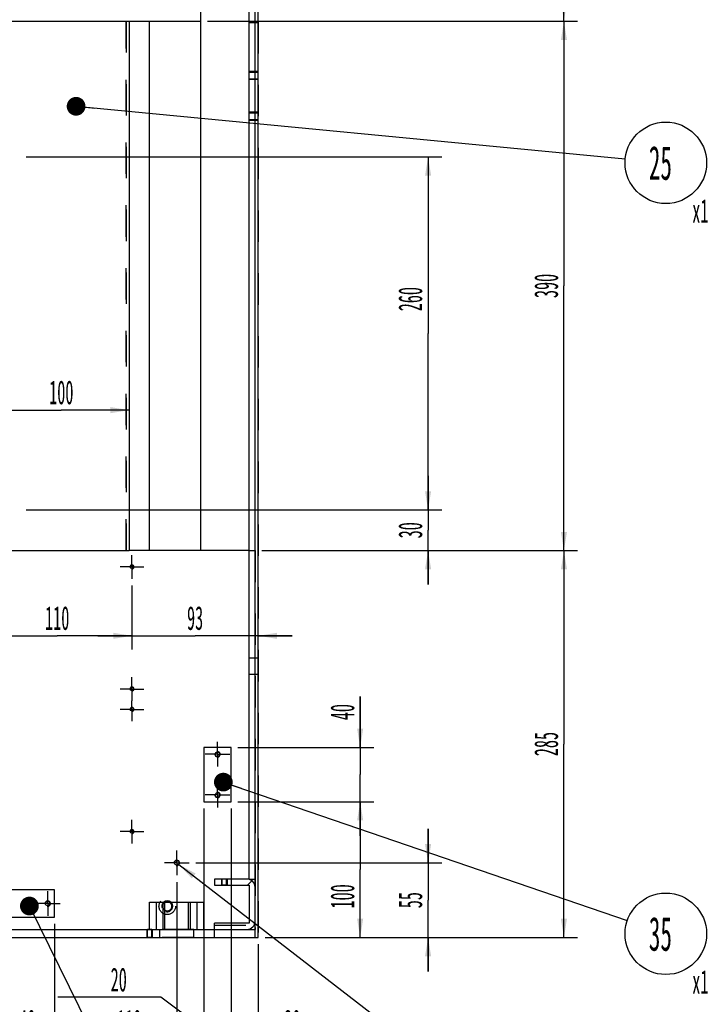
# Model space of a CAD drawing. Header units: millimetres. Extents: x 0 to 4195, y 0 to 2965.
# Tile 8 of 67: x 2702 to 3209, y 403 to 1128. Entities that reach past the tile are written whole.
import ezdxf

# ---------------------------------------------------------------- set-up
doc = ezdxf.new("R2010")
doc.units = ezdxf.units.MM
doc.header["$LTSCALE"] = 231.275
doc.linetypes.add('CENTER', pattern=[0.6, 0.375, -0.075, 0.075, -0.075])
doc.linetypes.add('HIDDEN', pattern=[0.2, 0.1, -0.1])
doc.layers.get('0').update_dxf_attribs({"linetype": 'CONTINUOUS'})
for name, color, linetype in [('ALL_AXIS', 7, 'CONTINUOUS'), ('ALL_CHAMFER', 7, 'CONTINUOUS'), ('ALL_ROUND', 7, 'CONTINUOUS'), ('DEFAULT_1', 7, 'CENTER'), ('DEFAULT_2', 8, 'HIDDEN')]:
    doc.layers.add(name, color=color, linetype=linetype)
doc.styles.get("Standard").update_dxf_attribs({"font": 'txt', "width": 0.5})
doc.dimstyles.new('DIMSTYLE_1', dxfattribs={"dimtxt": 17.5, "dimasz": 13.8, "dimexe": 2, "dimexo": 1, "dimgap": 0.875, "dimtad": 1, "dimdec": 3, "dimdsep": 46, "dimtxsty": 'Standard', "dimblk": '_FILLED', "dimblk1": '_FILLED', "dimblk2": '_FILLED', "dimcen": 0.09, "dimadec": 3, "dimazin": 2, "dimtp": 0.2, "dimtm": 0.2, "dimtfac": 1, "dimtdec": 3, "dimtofl": 0, "dimtmove": 0, "dimatfit": 3, "dimldrblk": '_FILLED', "dimfxl": 0, "dimtolj": 1, "dimarcsym": 0})
doc.dimstyles.new('DIMSTYLE_11', dxfattribs={"dimtxt": 17.5, "dimasz": 13.8, "dimexe": 2, "dimexo": 1, "dimgap": 75.75, "dimtad": 1, "dimdec": 3, "dimdsep": 46, "dimtxsty": 'Standard', "dimblk": '_FILLED', "dimblk1": '_FILLED', "dimblk2": '_FILLED', "dimcen": 0.09, "dimadec": 3, "dimazin": 2, "dimtp": 0.2, "dimtm": 0.2, "dimtfac": 1, "dimtdec": 3, "dimtofl": 0, "dimtmove": 1, "dimatfit": 3, "dimldrblk": '_FILLED', "dimfxl": 0, "dimtolj": 1, "dimarcsym": 0})
doc.dimstyles.new('DIMSTYLE_12', dxfattribs={"dimtxt": 17.5, "dimasz": 13.8, "dimexe": 2, "dimexo": 1, "dimtad": 1, "dimdec": 3, "dimdsep": 46, "dimtxsty": 'Standard', "dimblk": '_FILLED', "dimblk1": '_FILLED', "dimblk2": '_FILLED', "dimcen": 0.09, "dimadec": 3, "dimazin": 2, "dimtp": 0.1, "dimtm": 0.1, "dimtfac": 1, "dimtdec": 3, "dimtofl": 0, "dimtmove": 0, "dimatfit": 1, "dimldrblk": '_FILLED', "dimfxl": 0, "dimtolj": 1, "dimarcsym": 0})
doc.dimstyles.new('DIMSTYLE_2', dxfattribs={"dimtxt": 17.5, "dimasz": 13.8, "dimexe": 2, "dimexo": 1, "dimgap": 0.875, "dimtad": 1, "dimdec": 3, "dimdsep": 46, "dimtxsty": 'Standard', "dimblk": '_FILLED', "dimblk1": '_FILLED', "dimblk2": '_FILLED', "dimcen": 0.09, "dimadec": 3, "dimazin": 2, "dimtp": 0.3, "dimtm": 0.3, "dimtfac": 1, "dimtdec": 3, "dimtofl": 0, "dimtmove": 0, "dimatfit": 3, "dimldrblk": '_FILLED', "dimfxl": 0, "dimtolj": 1, "dimarcsym": 0})
doc.dimstyles.new('DIMSTYLE_4', dxfattribs={"dimtxt": 17.5, "dimasz": 13.8, "dimexe": 2, "dimexo": 1, "dimgap": 0.875, "dimtad": 1, "dimdec": 3, "dimdsep": 46, "dimtxsty": 'Standard', "dimblk": '_FILLED', "dimblk1": '_FILLED', "dimblk2": '_FILLED', "dimcen": 0.09, "dimadec": 3, "dimazin": 2, "dimtp": 0.5, "dimtm": 0.5, "dimtfac": 1, "dimtdec": 3, "dimtofl": 0, "dimtmove": 0, "dimatfit": 3, "dimldrblk": '_FILLED', "dimfxl": 0, "dimtolj": 1, "dimarcsym": 0})
doc.dimstyles.get("Standard").update_dxf_attribs({"dimtxt": 17.5, "dimasz": 13.8, "dimexe": 2, "dimexo": 1, "dimtad": 1, "dimdec": 3, "dimdsep": 46, "dimtxsty": 'Standard', "dimblk": '_FILLED', "dimblk1": '_FILLED', "dimblk2": '_FILLED', "dimcen": 0.09, "dimadec": 3, "dimazin": 2, "dimtol": 1, "dimtp": 0.001, "dimtm": 0.001, "dimtfac": 1, "dimtdec": 3, "dimtofl": 0, "dimtmove": 0, "dimatfit": 3, "dimldrblk": '_FILLED', "dimfxl": 0, "dimtolj": 1, "dimarcsym": 0})
pattern_1 = [(45, (0, 0), (-59.4677, 59.4677), [])]

# ---------------------------------------------------------------- blocks, each defined once
blk = doc.blocks.new('_FILLED')
at = {"color": 0, "linetype": 'ByBlock'}
blk.add_solid([(0, 0), (-1, 0.163), (-1, -0.163)], dxfattribs=at)
blk = doc.blocks.new('*D89')
at = {"color": 2, "linetype": 'Continuous'}
for p, q in [((2594.71, 476.64), (2594.71, 317.24)), ((2877.41, 447.24), (2877.41, 317.24)), ((2594.71, 327.24), (2736.06, 327.24)), ((2877.41, 327.24), (2736.06, 327.24))]:
    blk.add_line(p, q, dxfattribs=at)
at = {"color": 2, "linetype": 'Continuous', "xscale": 13.8, "yscale": 13.8, "zscale": 13.8, "rotation": 180}
blk.add_blockref('_FILLED', (2594.71, 327.24), dxfattribs=at)
at = {"color": 2, "linetype": 'Continuous', "xscale": 13.8, "yscale": 13.8, "zscale": 13.8}
blk.add_blockref('_FILLED', (2877.41, 327.24), dxfattribs=at)
at = {"color": 2, "linetype": 'Continuous', "insert": (2721.32, 349.11), "char_height": 17.5, "width": 43.75, "attachment_point": 2, "line_spacing_factor": 0.9}
blk.add_mtext('282.7', dxfattribs=at)
blk = doc.blocks.new('_DOT')
at = {"color": 0, "linetype": 'ByBlock'}
blk.add_line((-0.163, 0), (-1, 0), dxfattribs=at)
at = {"color": 0, "linetype": 'ByBlock', "const_width": 0.163}
blk.add_lwpolyline([(-0.082, 0, 1), (0.082, 0, 1)], format="xyb", close=True, dxfattribs=at)
blk = doc.blocks.new('*D92')
at = {"color": 2, "linetype": 'Continuous'}
for p, q in [((2857.41, 547.24), (2857.41, 367.24)), ((2877.41, 447.24), (2877.41, 367.24)), ((2857.41, 377.24), (2832.41, 377.24)), ((2832.41, 377.24), (2867.41, 377.24)), ((2914.01, 377.24), (2867.41, 377.24)), ((2877.41, 377.24), (2914.01, 377.24))]:
    blk.add_line(p, q, dxfattribs=at)
at = {"color": 2, "linetype": 'Continuous', "xscale": 13.8, "yscale": 13.8, "zscale": 13.8}
blk.add_blockref('_DOT', (2857.41, 377.24), dxfattribs=at)
at = {"color": 2, "linetype": 'Continuous', "xscale": 13.8, "yscale": 13.8, "zscale": 13.8, "rotation": 180}
blk.add_blockref('_FILLED', (2877.41, 377.24), dxfattribs=at)
at = {"color": 2, "linetype": 'Continuous', "insert": (2896.51, 399.11), "char_height": 17.5, "width": 17.5, "attachment_point": 1, "line_spacing_factor": 0.9}
blk.add_mtext('20', dxfattribs=at)
blk = doc.blocks.new('*D93')
at = {"color": 2, "linetype": 'Continuous'}
for p, q in [((2837.41, 547.24), (2837.41, 367.24)), ((2857.41, 547.24), (2857.41, 367.24)), ((2805.64, 408.15), (2729.89, 408.15)), ((2847.41, 377.24), (2805.64, 408.15)), ((2837.41, 377.24), (2812.41, 377.24)), ((2812.41, 377.24), (2847.41, 377.24)), ((2882.41, 377.24), (2847.41, 377.24)), ((2857.41, 377.24), (2882.41, 377.24))]:
    blk.add_line(p, q, dxfattribs=at)
at = {"color": 2, "linetype": 'Continuous', "xscale": 13.8, "yscale": 13.8, "zscale": 13.8}
blk.add_blockref('_FILLED', (2837.41, 377.24), dxfattribs=at)
at = {"color": 2, "linetype": 'Continuous', "xscale": 13.8, "yscale": 13.8, "zscale": 13.8, "rotation": 180}
blk.add_blockref('_DOT', (2857.41, 377.24), dxfattribs=at)
at = {"color": 2, "linetype": 'Continuous', "insert": (2780.64, 430.02), "char_height": 17.5, "width": 17.5, "attachment_point": 3, "line_spacing_factor": 0.9}
blk.add_mtext('20', dxfattribs=at)
blk = doc.blocks.new('*D94')
at = {"color": 2, "linetype": 'Continuous'}
for p, q in [((2837.41, 547.24), (2837.41, 367.24)), ((2727.41, 462.24), (2727.41, 367.24)), ((2727.41, 377.24), (2782.41, 377.24)), ((2837.41, 377.24), (2782.41, 377.24))]:
    blk.add_line(p, q, dxfattribs=at)
at = {"color": 2, "linetype": 'Continuous', "xscale": 13.8, "yscale": 13.8, "zscale": 13.8, "rotation": 180}
blk.add_blockref('_FILLED', (2727.41, 377.24), dxfattribs=at)
at = {"color": 2, "linetype": 'Continuous', "xscale": 13.8, "yscale": 13.8, "zscale": 13.8}
blk.add_blockref('_FILLED', (2837.41, 377.24), dxfattribs=at)
at = {"color": 2, "linetype": 'Continuous', "insert": (2782.41, 399.11), "char_height": 17.5, "width": 26.25, "attachment_point": 2, "line_spacing_factor": 0.9}
blk.add_mtext('110', dxfattribs=at)
blk = doc.blocks.new('*D95')
at = {"color": 2, "linetype": 'Continuous'}
for p, q in [((2687.41, 462.24), (2687.41, 367.24)), ((2727.41, 462.24), (2727.41, 367.24)), ((2687.41, 377.24), (2662.41, 377.24)), ((2662.41, 377.24), (2707.41, 377.24)), ((2752.41, 377.24), (2707.41, 377.24)), ((2727.41, 377.24), (2752.41, 377.24))]:
    blk.add_line(p, q, dxfattribs=at)
at = {"color": 2, "linetype": 'Continuous', "xscale": 13.8, "yscale": 13.8, "zscale": 13.8}
blk.add_blockref('_FILLED', (2687.41, 377.24), dxfattribs=at)
at = {"color": 2, "linetype": 'Continuous', "xscale": 13.8, "yscale": 13.8, "zscale": 13.8, "rotation": 180}
blk.add_blockref('_FILLED', (2727.41, 377.24), dxfattribs=at)
at = {"color": 2, "linetype": 'Continuous', "insert": (2707.41, 399.11), "char_height": 17.5, "width": 17.5, "attachment_point": 2, "line_spacing_factor": 0.9}
blk.add_mtext('40', dxfattribs=at)
blk = doc.blocks.new('*D98')
at = {"color": 2, "linetype": 'Continuous'}
for p, q in [((2682.41, 493.09), (2682.41, 267.24)), ((2817.41, 493.09), (2817.41, 267.24)), ((2682.41, 277.24), (2749.91, 277.24)), ((2817.41, 277.24), (2749.91, 277.24))]:
    blk.add_line(p, q, dxfattribs=at)
at = {"color": 2, "linetype": 'Continuous', "xscale": 13.8, "yscale": 13.8, "zscale": 13.8, "rotation": 180}
blk.add_blockref('_FILLED', (2682.41, 277.24), dxfattribs=at)
at = {"color": 2, "linetype": 'Continuous', "xscale": 13.8, "yscale": 13.8, "zscale": 13.8}
blk.add_blockref('_FILLED', (2817.41, 277.24), dxfattribs=at)
at = {"color": 2, "linetype": 'Continuous', "insert": (2749.91, 299.11), "char_height": 17.5, "width": 26.25, "attachment_point": 2, "line_spacing_factor": 0.9}
blk.add_mtext('135', dxfattribs=at)
blk = doc.blocks.new('*D99')
at = {"color": 2, "linetype": 'Continuous'}
for p, q in [((2817.41, 493.09), (2817.41, 267.24)), ((2877.41, 447.24), (2877.41, 267.24)), ((2817.41, 277.24), (2847.41, 277.24)), ((2877.41, 277.24), (2847.41, 277.24))]:
    blk.add_line(p, q, dxfattribs=at)
at = {"color": 2, "linetype": 'Continuous', "xscale": 13.8, "yscale": 13.8, "zscale": 13.8, "rotation": 180}
blk.add_blockref('_FILLED', (2817.41, 277.24), dxfattribs=at)
at = {"color": 2, "linetype": 'Continuous', "xscale": 13.8, "yscale": 13.8, "zscale": 13.8}
blk.add_blockref('_FILLED', (2877.41, 277.24), dxfattribs=at)
at = {"color": 2, "linetype": 'Continuous', "insert": (2847.41, 299.11), "char_height": 17.5, "width": 17.5, "attachment_point": 2, "line_spacing_factor": 0.9}
blk.add_mtext('60', dxfattribs=at)
blk = doc.blocks.new('*D120')
at = {"color": 2, "linetype": 'Continuous'}
for p, q in [((2880.11, 737.24), (3112.41, 737.24)), ((3102.41, 737.24), (3102.41, 594.74)), ((3102.41, 452.24), (3102.41, 594.74)), ((2882.41, 452.24), (3112.41, 452.24))]:
    blk.add_line(p, q, dxfattribs=at)
at = {"color": 2, "linetype": 'Continuous', "xscale": 13.8, "yscale": 13.8, "zscale": 13.8}
for p, rotation in [((3102.41, 737.24), 90), ((3102.41, 452.24), 270)]:
    blk.add_blockref('_FILLED', p, dxfattribs=dict(at, rotation=rotation))
at = {"color": 2, "linetype": 'Continuous', "insert": (3080.54, 594.74), "char_height": 17.5, "width": 26.25, "attachment_point": 2, "rotation": 90, "line_spacing_factor": 0.9}
blk.add_mtext('285', dxfattribs=at)
blk = doc.blocks.new('*D121')
at = {"color": 2, "linetype": 'Continuous'}
for p, q in [((3002.41, 767.24), (3002.41, 792.24)), ((3002.41, 792.24), (3002.41, 752.24)), ((2706.56, 767.24), (3012.41, 767.24)), ((3002.41, 712.24), (3002.41, 752.24)), ((2880.11, 737.24), (3012.41, 737.24)), ((3002.41, 737.24), (3002.41, 712.24))]:
    blk.add_line(p, q, dxfattribs=at)
at = {"color": 2, "linetype": 'Continuous', "xscale": 13.8, "yscale": 13.8, "zscale": 13.8}
for p, rotation in [((3002.41, 767.24), 270), ((3002.41, 737.24), 90)]:
    blk.add_blockref('_FILLED', p, dxfattribs=dict(at, rotation=rotation))
at = {"color": 2, "linetype": 'Continuous', "insert": (2980.54, 752.24), "char_height": 17.5, "width": 17.5, "attachment_point": 2, "rotation": 90, "line_spacing_factor": 0.9}
blk.add_mtext('30', dxfattribs=at)
blk = doc.blocks.new('*D122')
at = {"color": 2, "linetype": 'Continuous'}
for p, q in [((3002.41, 507.24), (3002.41, 532.24)), ((3002.41, 532.24), (3002.41, 479.74)), ((2831.56, 507.24), (3012.41, 507.24)), ((3002.41, 427.24), (3002.41, 479.74)), ((2882.41, 452.24), (3012.41, 452.24)), ((3002.41, 452.24), (3002.41, 427.24))]:
    blk.add_line(p, q, dxfattribs=at)
at = {"color": 2, "linetype": 'Continuous', "xscale": 13.8, "yscale": 13.8, "zscale": 13.8}
for p, rotation in [((3002.41, 507.24), 270), ((3002.41, 452.24), 90)]:
    blk.add_blockref('_FILLED', p, dxfattribs=dict(at, rotation=rotation))
at = {"color": 2, "linetype": 'Continuous', "insert": (2980.54, 479.74), "char_height": 17.5, "width": 17.5, "attachment_point": 2, "rotation": 90, "line_spacing_factor": 0.9}
blk.add_mtext('55', dxfattribs=at)
blk = doc.blocks.new('*D138')
at = {"color": 2, "linetype": 'Continuous'}
for p in [(2682.41, 840.74), (2782.41, 840.74)]:
    blk.add_line(p, (2732.41, 840.74), dxfattribs=at)
at = {"color": 2, "linetype": 'Continuous', "xscale": 13.8, "yscale": 13.8, "zscale": 13.8, "rotation": 180}
blk.add_blockref('_FILLED', (2682.41, 840.74), dxfattribs=at)
at = {"color": 2, "linetype": 'Continuous', "xscale": 13.8, "yscale": 13.8, "zscale": 13.8}
blk.add_blockref('_FILLED', (2782.41, 840.74), dxfattribs=at)
at = {"color": 2, "linetype": 'Continuous', "insert": (2732.41, 862.62), "char_height": 17.5, "width": 26.25, "attachment_point": 2, "line_spacing_factor": 0.9}
blk.add_mtext('100', dxfattribs=at)
blk = doc.blocks.new('*D139')
at = {"color": 2, "linetype": 'Continuous'}
for p, q in [((2862.41, 552.24), (2962.41, 552.24)), ((2952.41, 552.24), (2952.41, 502.24)), ((2952.41, 452.24), (2952.41, 502.24)), ((2882.41, 452.24), (2962.41, 452.24))]:
    blk.add_line(p, q, dxfattribs=at)
at = {"color": 2, "linetype": 'Continuous', "xscale": 13.8, "yscale": 13.8, "zscale": 13.8}
for p, rotation in [((2952.41, 552.24), 90), ((2952.41, 452.24), 270)]:
    blk.add_blockref('_FILLED', p, dxfattribs=dict(at, rotation=rotation))
at = {"color": 2, "linetype": 'Continuous', "insert": (2930.54, 482.52), "char_height": 17.5, "width": 26.25, "attachment_point": 2, "rotation": 90, "line_spacing_factor": 0.9}
blk.add_mtext('100', dxfattribs=at)
blk = doc.blocks.new('*D140')
at = {"color": 2, "linetype": 'Continuous'}
for p, q in [((2952.41, 592.24), (2952.41, 629.82)), ((2952.41, 629.82), (2952.41, 572.24)), ((2862.41, 592.24), (2962.41, 592.24)), ((2952.41, 527.24), (2952.41, 572.24)), ((2862.41, 552.24), (2962.41, 552.24)), ((2952.41, 552.24), (2952.41, 527.24))]:
    blk.add_line(p, q, dxfattribs=at)
at = {"color": 2, "linetype": 'Continuous', "xscale": 13.8, "yscale": 13.8, "zscale": 13.8}
for p, rotation in [((2952.41, 592.24), 270), ((2952.41, 552.24), 90)]:
    blk.add_blockref('_FILLED', p, dxfattribs=dict(at, rotation=rotation))
at = {"color": 2, "linetype": 'Continuous', "insert": (2930.54, 612.32), "char_height": 17.5, "width": 17.5, "attachment_point": 1, "rotation": 90, "line_spacing_factor": 0.9}
blk.add_mtext('40', dxfattribs=at)
blk = doc.blocks.new('*D142')
at = {"color": 2, "linetype": 'Continuous'}
for p, q in [((2840.11, 1207.24), (3112.41, 1207.24)), ((3102.41, 1207.24), (3102.41, 1167.24)), ((3102.41, 1127.24), (3102.41, 1167.24)), ((2840.11, 1127.24), (3112.41, 1127.24))]:
    blk.add_line(p, q, dxfattribs=at)
at = {"color": 2, "linetype": 'Continuous', "xscale": 13.8, "yscale": 13.8, "zscale": 13.8}
for p, rotation in [((3102.41, 1207.24), 90), ((3102.41, 1127.24), 270)]:
    blk.add_blockref('_FILLED', p, dxfattribs=dict(at, rotation=rotation))
at = {"color": 2, "linetype": 'Continuous', "insert": (3080.54, 1167.24), "char_height": 17.5, "width": 17.5, "attachment_point": 2, "rotation": 90, "line_spacing_factor": 0.9}
blk.add_mtext('80', dxfattribs=at)
blk = doc.blocks.new('*D143')
at = {"color": 2, "linetype": 'Continuous'}
for p, q in [((2840.11, 1127.24), (3112.41, 1127.24)), ((3102.41, 1127.24), (3102.41, 932.24)), ((3102.41, 737.24), (3102.41, 932.24)), ((2880.11, 737.24), (3112.41, 737.24))]:
    blk.add_line(p, q, dxfattribs=at)
at = {"color": 2, "linetype": 'Continuous', "xscale": 13.8, "yscale": 13.8, "zscale": 13.8}
for p, rotation in [((3102.41, 1127.24), 90), ((3102.41, 737.24), 270)]:
    blk.add_blockref('_FILLED', p, dxfattribs=dict(at, rotation=rotation))
at = {"color": 2, "linetype": 'Continuous', "insert": (3080.54, 932.24), "char_height": 17.5, "width": 26.25, "attachment_point": 2, "rotation": 90, "line_spacing_factor": 0.9}
blk.add_mtext('390', dxfattribs=at)
blk = doc.blocks.new('*D144')
at = {"color": 2, "linetype": 'Continuous'}
for p, q in [((2706.56, 1027.24), (3012.41, 1027.24)), ((3002.41, 1027.24), (3002.41, 897.24)), ((3002.41, 767.24), (3002.41, 897.24)), ((2706.56, 767.24), (3012.41, 767.24))]:
    blk.add_line(p, q, dxfattribs=at)
at = {"color": 2, "linetype": 'Continuous', "xscale": 13.8, "yscale": 13.8, "zscale": 13.8}
for p, rotation in [((3002.41, 1027.24), 90), ((3002.41, 767.24), 270)]:
    blk.add_blockref('_FILLED', p, dxfattribs=dict(at, rotation=rotation))
at = {"color": 2, "linetype": 'Continuous', "insert": (2980.54, 922.52), "char_height": 17.5, "width": 26.25, "attachment_point": 2, "rotation": 90, "line_spacing_factor": 0.9}
blk.add_mtext('260', dxfattribs=at)
blk = doc.blocks.new('*D150')
at = {"color": 2, "linetype": 'Continuous'}
for p, q in [((2674.41, 711.49), (2674.41, 664.48)), ((2784.41, 711.49), (2784.41, 664.48)), ((2674.41, 674.48), (2729.41, 674.48)), ((2784.41, 674.48), (2729.41, 674.48))]:
    blk.add_line(p, q, dxfattribs=at)
at = {"color": 2, "linetype": 'Continuous', "xscale": 13.8, "yscale": 13.8, "zscale": 13.8, "rotation": 180}
blk.add_blockref('_FILLED', (2674.41, 674.48), dxfattribs=at)
at = {"color": 2, "linetype": 'Continuous', "xscale": 13.8, "yscale": 13.8, "zscale": 13.8}
blk.add_blockref('_FILLED', (2784.41, 674.48), dxfattribs=at)
at = {"color": 2, "linetype": 'Continuous', "insert": (2729.41, 696.36), "char_height": 17.5, "width": 26.25, "attachment_point": 2, "line_spacing_factor": 0.9}
blk.add_mtext('110', dxfattribs=at)
blk = doc.blocks.new('*D151')
at = {"color": 2, "linetype": 'Continuous'}
for p, q in [((2784.41, 711.49), (2784.41, 664.48)), ((2784.41, 674.48), (2759.41, 674.48)), ((2759.41, 674.48), (2830.91, 674.48)), ((2902.41, 674.48), (2830.91, 674.48)), ((2877.41, 674.48), (2902.41, 674.48))]:
    blk.add_line(p, q, dxfattribs=at)
at = {"color": 2, "linetype": 'Continuous', "xscale": 13.8, "yscale": 13.8, "zscale": 13.8}
blk.add_blockref('_FILLED', (2784.41, 674.48), dxfattribs=at)
at = {"color": 2, "linetype": 'Continuous', "xscale": 13.8, "yscale": 13.8, "zscale": 13.8, "rotation": 180}
blk.add_blockref('_FILLED', (2877.41, 674.48), dxfattribs=at)
at = {"color": 2, "linetype": 'Continuous', "insert": (2830.91, 696.36), "char_height": 17.5, "width": 17.5, "attachment_point": 2, "line_spacing_factor": 0.9}
blk.add_mtext('93', dxfattribs=at)
blk = doc.blocks.new('*D152')
at = {"color": 2, "linetype": 'Continuous'}
for p, q in [((2818.99, 506.01), (2995.78, 369.43)), ((2995.78, 369.43), (2999.78, 369.43)), ((2999.78, 369.43), (3180.32, 369.43))]:
    blk.add_line(p, q, dxfattribs=at)
at = {"color": 2, "linetype": 'Continuous', "xscale": 13.8, "yscale": 13.8, "zscale": 13.8, "rotation": 142.3100815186}
blk.add_blockref('_FILLED', (2818.99, 506.01), dxfattribs=at)
at = {"color": 2, "linetype": 'Continuous', "insert": (3020.78, 391.31), "char_height": 17.5, "width": 138.5417, "attachment_point": 1, "line_spacing_factor": 0.9}
blk.add_mtext('10-M4 부번 1 에 가공', dxfattribs=at)
blk = doc.blocks.new('*D157')
at = {"color": 2, "linetype": 'Continuous'}
for p, q in [((2812.41, 1202.24), (2812.41, 1137.51)), ((2812.41, 1147.51), (2844.91, 1147.51)), ((2877.41, 1147.51), (2844.91, 1147.51))]:
    blk.add_line(p, q, dxfattribs=at)
at = {"color": 2, "linetype": 'Continuous', "xscale": 13.8, "yscale": 13.8, "zscale": 13.8, "rotation": 180}
blk.add_blockref('_FILLED', (2812.41, 1147.51), dxfattribs=at)
at = {"color": 2, "linetype": 'Continuous', "xscale": 13.8, "yscale": 13.8, "zscale": 13.8}
blk.add_blockref('_FILLED', (2877.41, 1147.51), dxfattribs=at)
at = {"color": 2, "linetype": 'Continuous', "insert": (2849.1, 1169.39), "char_height": 17.5, "width": 17.5, "attachment_point": 2, "line_spacing_factor": 0.9}
blk.add_mtext('65', dxfattribs=at)
blk = doc.blocks.new('BOM BALLOON 20_BL18', base_point=(3180.9, 1015.88))
at = {"color": 2, "linetype": 'Continuous'}
blk.add_circle((3177.41, 1022.93), 30, dxfattribs=at)
at = {"color": 2, "linetype": 'Continuous', "width": 0.5}
for s, height, p in [('25', 25, (3164.91, 1010.43)), ('x1', 17.5, (3196.88, 978.84))]:
    blk.add_text(s, height=height, dxfattribs=at).set_placement(p)
blk = doc.blocks.new('BOM BALLOON 36_BL23', base_point=(3180.9, 447.91))
at = {"color": 2, "linetype": 'Continuous'}
blk.add_circle((3177.41, 454.95), 30, dxfattribs=at)
at = {"color": 2, "linetype": 'Continuous', "width": 0.5}
for s, height, p in [('35', 25, (3164.91, 442.45)), ('x1', 17.5, (3196.88, 410.87))]:
    blk.add_text(s, height=height, dxfattribs=at).set_placement(p)

msp = doc.modelspace()

# ---------------------------------------------------------------- hatches: boundary and pattern name
at = {"linetype": 'Continuous'}
h = msp.add_hatch(dxfattribs=at)
h.set_pattern_fill('DEFAULT__2', color=2, scale=84.1, angle=45, style=0, pattern_type=0)
h.set_pattern_definition(pattern_1)
edge = h.paths.add_edge_path()
edge.add_line((2845.1123, 458.2359), (2869.1123, 458.2359))
edge.add_line((2845.1123, 462.7359), (2845.1123, 458.2359))
edge.add_line((2870.6123, 462.7359), (2845.1123, 462.7359))
edge.add_line((2870.6123, 490.7359), (2870.6123, 462.7359))
edge.add_line((2845.1123, 490.7359), (2870.6123, 490.7359))
edge.add_line((2845.1123, 495.2359), (2845.1123, 490.7359))
edge.add_line((2869.1123, 495.2359), (2845.1123, 495.2359))
edge.add_arc((2869.1123, 489.2359), 6, 0, 90)
edge.add_line((2875.1123, 464.2359), (2875.1123, 489.2359))
edge.add_arc((2869.1123, 464.2359), 6, 270, 360)
h = msp.add_hatch(dxfattribs=at)
h.set_pattern_fill('DEFAULT__1', color=2, scale=84.1, angle=45, style=0, pattern_type=0)
h.set_pattern_definition(pattern_1)
edge = h.paths.add_edge_path()
edge.add_line((2845.1123, 452.2359), (2875.1123, 452.2359))
edge.add_line((2845.1123, 452.2359), (2845.1123, 458.2359))
edge.add_line((2845.1123, 458.2359), (2875.1123, 458.2359))
edge.add_line((2875.1123, 452.2359), (2875.1123, 458.2359))

# ---------------------------------------------------------------- linework, layer by layer
at = {"color": 7, "linetype": 'Continuous'}
for p, q in [((2875.1123, 452.2359), (2875.1123, 2511.9359)), ((2877.4123, 452.2359), (2877.4123, 2514.2359)), ((2870.6123, 495.2359), (2870.6123, 2507.4359)), ((2797.4123, 737.2359), (2797.4123, 1127.2359)), ((2835.1123, 737.2359), (2835.1123, 1127.2359)), ((2870.6123, 737.2359), (2782.4123, 737.2359)), ((2857.4123, 592.2359), (2837.4123, 592.2359)), ((2837.4123, 592.2359), (2837.4123, 552.2359)), ((2857.4123, 552.2359), (2857.4123, 592.2359)), ((2837.4123, 552.2359), (2857.4123, 552.2359)), ((2869.1123, 495.2359), (2845.1123, 495.2359)), ((2845.1123, 495.2359), (2845.1123, 490.7359)), ((2870.6123, 495.2359), (2875.1123, 495.2359)), ((2727.4123, 487.2359), (2687.4123, 487.2359)), ((2727.4123, 467.2359), (2727.4123, 487.2359)), ((2845.1123, 490.7359), (2870.6123, 490.7359)), ((2870.6123, 490.7359), (2870.6123, 462.7359)), ((2797.4123, 478.2359), (2837.4123, 478.2359)), ((2797.4123, 458.2359), (2797.4123, 478.2359)), ((2802.4123, 458.2359), (2802.4123, 478.2359)), ((2832.4123, 458.2359), (2832.4123, 478.2359)), ((2837.4123, 458.2359), (2837.4123, 478.2359)), ((2687.4123, 467.2359), (2727.4123, 467.2359)), ((2569.7123, 458.2359), (2875.1123, 458.2359)), ((2870.6123, 462.7359), (2845.1123, 462.7359)), ((2845.1123, 452.2359), (2845.1123, 462.7359)), ((2567.4123, 452.2359), (2877.4123, 452.2359))]:
    msp.add_line(p, q, dxfattribs=at)
for centre in [(2784.4123, 725.2359), (2784.4123, 635.2359), (2784.4123, 620.2359), (2784.4123, 530.2359)]:
    msp.add_circle(centre, 1.25, dxfattribs=at)
at = {"color": 2, "linetype": 'Continuous'}
for centre, radius, start, end in [((2784.4123, 725.2359), 1.5, 255, 195), ((2784.4123, 635.2359), 1.5, 255, 195), ((2784.4123, 620.2359), 1.5, 255, 195), ((2847.4123, 587.2359), 2, 165, 105), ((2847.4123, 557.2359), 2, 165, 105), ((2784.4123, 530.2359), 1.5, 255, 195), ((2817.4123, 507.2359), 2, 255, 195), ((2722.4123, 477.2359), 2, 255, 195), ((2810.4123, 475.2359), 4, 48.6009892, 131.3995332)]:
    msp.add_arc(centre, radius, start, end, dxfattribs=at)
at = {"color": 7, "linetype": 'Continuous'}
for centre, start, end in [((2869.1123, 489.2359), 0, 90), ((2869.1123, 464.2359), 270, 360)]:
    msp.add_arc(centre, 6, start, end, dxfattribs=at)
at = {"layer": 'ALL_AXIS', "color": 8, "linetype": 'HIDDEN'}
for p, q in [((2870.6123, 1089.7359), (2877.4123, 1089.7359)), ((2870.6123, 1084.7359), (2870.6123, 1089.7359)), ((2875.1123, 1084.7359), (2875.1123, 1089.7359)), ((2877.4123, 1084.7359), (2877.4123, 1089.7359)), ((2870.6123, 1084.7359), (2877.4123, 1084.7359)), ((2870.6123, 1059.7359), (2877.4123, 1059.7359)), ((2870.6123, 1054.7359), (2870.6123, 1059.7359)), ((2875.1123, 1054.7359), (2875.1123, 1059.7359)), ((2877.4123, 1054.7359), (2877.4123, 1059.7359)), ((2870.6123, 1054.7359), (2877.4123, 1054.7359)), ((2854.0607, 495.2359), (2850.7638, 495.2359)), ((2854.0607, 490.7359), (2850.7638, 490.7359)), ((2799.0623, 458.2359), (2795.7623, 458.2359)), ((2829.9103, 458.2359), (2804.9142, 458.2359)), ((2799.0623, 452.2359), (2795.7623, 452.2359)), ((2829.9103, 452.2359), (2804.9142, 452.2359))]:
    msp.add_line(p, q, dxfattribs=at)
at = {"layer": 'ALL_AXIS', "color": 7, "linetype": 'CENTER'}
for p, q in [((2847.4123, 587.2359), (2847.4123, 596.3859)), ((2847.4123, 587.2359), (2838.2623, 587.2359)), ((2847.4123, 587.2359), (2856.5623, 587.2359)), ((2847.4123, 587.2359), (2847.4123, 578.0859)), ((2847.4123, 557.2359), (2847.4123, 566.3859)), ((2847.4123, 557.2359), (2838.2623, 557.2359)), ((2847.4123, 557.2359), (2856.5623, 557.2359)), ((2847.4123, 557.2359), (2847.4123, 548.0859)), ((2817.4123, 507.2359), (2817.4123, 516.3859)), ((2817.4123, 507.2359), (2808.2623, 507.2359)), ((2817.4123, 507.2359), (2826.5623, 507.2359)), ((2817.4123, 507.2359), (2817.4123, 498.0859)), ((2722.4123, 477.2359), (2722.4123, 486.3859)), ((2722.4123, 477.2359), (2713.2623, 477.2359)), ((2722.4123, 477.2359), (2731.5623, 477.2359)), ((2722.4123, 477.2359), (2722.4123, 468.0859))]:
    msp.add_line(p, q, dxfattribs=at)
at = {"layer": 'ALL_AXIS', "color": 7, "linetype": 'Continuous'}
for centre in [(2847.4123, 587.2359), (2847.4123, 557.2359), (2817.4123, 507.2359), (2722.4123, 477.2359)]:
    msp.add_circle(centre, 1.65, dxfattribs=at)
at = {"layer": 'ALL_AXIS', "color": 8, "linetype": 'HIDDEN'}
msp.add_circle((2810.4123, 475.2359), 6.1, dxfattribs=at)
msp.add_arc((2810.4123, 475.2359), 3.4, 116.7546535, 63.2453465, dxfattribs=at)
at = {"layer": 'ALL_AXIS', "color": 7, "linetype": 'Continuous'}
msp.add_arc((2810.4123, 475.2359), 3.4, 63.2453465, 116.7546535, dxfattribs=at)
at = {"layer": 'ALL_CHAMFER', "color": 8, "linetype": 'HIDDEN'}
msp.add_line((2845.1123, 461.2359), (2874.3082, 461.2359), dxfattribs=at)
at = {"layer": 'ALL_ROUND', "color": 8, "linetype": 'HIDDEN'}
for p, q in [((2877.4123, 2514.2359), (2877.4123, 452.2359)), ((2780.1123, 1127.2359), (2780.1123, 737.2359)), ((2875.1123, 737.2359), (2875.1123, 458.2359))]:
    msp.add_line(p, q, dxfattribs=at)
at = {"layer": 'ALL_ROUND', "color": 7, "linetype": 'Continuous'}
for p, q in [((2835.1123, 1127.2359), (2835.1123, 1207.2359)), ((2607.4123, 1127.2359), (2835.1123, 1127.2359)), ((2782.4123, 1127.2359), (2782.4123, 737.2359)), ((2682.4123, 737.2359), (2782.4123, 737.2359))]:
    msp.add_line(p, q, dxfattribs=at)
at = {"layer": 'DEFAULT_1', "color": 7, "linetype": 'CENTER'}
for p, q in [((2784.4123, 725.2359), (2784.4123, 733.9859)), ((2784.4123, 725.2359), (2775.6623, 725.2359)), ((2784.4123, 725.2359), (2793.1623, 725.2359)), ((2784.4123, 725.2359), (2784.4123, 716.4859)), ((2784.4123, 635.2359), (2784.4123, 643.9859)), ((2784.4123, 635.2359), (2775.6623, 635.2359)), ((2784.4123, 635.2359), (2793.1623, 635.2359)), ((2784.4123, 635.2359), (2784.4123, 626.4859)), ((2784.4123, 620.2359), (2784.4123, 626.4859)), ((2784.4123, 620.2359), (2775.6623, 620.2359)), ((2784.4123, 620.2359), (2793.1623, 620.2359)), ((2784.4123, 620.2359), (2784.4123, 611.4859)), ((2784.4123, 530.2359), (2784.4123, 538.9859)), ((2784.4123, 530.2359), (2775.6623, 530.2359)), ((2784.4123, 530.2359), (2793.1623, 530.2359)), ((2784.4123, 530.2359), (2784.4123, 521.4859))]:
    msp.add_line(p, q, dxfattribs=at)
at = {"layer": 'DEFAULT_2', "color": 8, "linetype": 'HIDDEN'}
for p, q in [((2835.1123, 1127.2359), (2835.1123, 1207.2359)), ((2780.1123, 737.2359), (2780.1123, 1127.2359)), ((2782.4123, 1127.2359), (2797.4123, 1127.2359)), ((2870.6123, 1126.2359), (2877.4123, 1126.2359)), ((2877.4123, 1090.2359), (2870.6123, 1090.2359)), ((2877.4123, 1084.2359), (2870.6123, 1084.2359)), ((2877.4123, 1060.2359), (2870.6123, 1060.2359)), ((2877.4123, 1054.2359), (2870.6123, 1054.2359)), ((2682.4123, 737.2359), (2782.4123, 737.2359)), ((2870.6123, 737.2359), (2875.1123, 737.2359)), ((2870.6123, 658.2359), (2877.4123, 658.2359)), ((2870.6123, 646.2359), (2877.4123, 646.2359)), ((2850.4123, 495.2359), (2850.4123, 490.7359)), ((2850.7623, 490.7359), (2850.7623, 495.2359)), ((2854.0623, 490.7359), (2854.0623, 495.2359)), ((2854.4123, 495.2359), (2854.4123, 490.7359)), ((2807.4123, 458.2359), (2807.4123, 478.2359)), ((2808.6623, 458.2359), (2808.6623, 478.2359)), ((2826.1623, 458.2359), (2826.1623, 478.2359)), ((2827.4123, 458.2359), (2827.4123, 478.2359)), ((2795.4123, 458.2359), (2795.4123, 452.2359)), ((2795.7623, 452.2359), (2795.7623, 458.2359)), ((2799.0623, 452.2359), (2799.0623, 458.2359)), ((2799.4123, 458.2359), (2799.4123, 452.2359)), ((2804.9123, 452.2359), (2804.9123, 458.2359)), ((2829.9123, 452.2359), (2829.9123, 458.2359))]:
    msp.add_line(p, q, dxfattribs=at)
for start, end in [(131.3995332, 195), (255, 48.6009892)]:
    msp.add_arc((2810.4123, 475.2359), 4, start, end, dxfattribs=at)

# ---------------------------------------------------------------- block references
at = {"color": 2, "linetype": 'Continuous'}
for name, p in [('BOM BALLOON 20_BL18', (3180.8964, 1015.8839)), ('BOM BALLOON 36_BL23', (3180.8964, 447.9124))]:
    msp.add_blockref(name, p, dxfattribs=at)

# ---------------------------------------------------------------- dimensions: what is measured, and where the dimension line sits
for base, p1, p2, angle, dimstyle, picture, middle in [((3102.4123, 1127.2359), (2839.1123, 1207.2359), (2839.1123, 1127.2359), 270, 'DIMSTYLE_2', '*D142', (3102.4123, 1166.9624)), ((2812.4123, 1147.5102), (2877.4123, 452.2359), (2812.4123, 1203.2359), 180, 'DIMSTYLE_2', '*D157', (2849.3777, 1147.5102)), ((3102.4123, 737.2359), (2839.1123, 1127.2359), (2879.1123, 737.2359), 270, 'DIMSTYLE_4', '*D143', (3102.4123, 932.2359)), ((3002.4123, 1027.2359), (2705.5623, 767.2359), (2705.5623, 1027.2359), 90, 'DIMSTYLE_4', '*D144', (3002.4123, 922.5209)), ((3002.4123, 767.2359), (2879.1123, 737.2359), (2705.5623, 767.2359), 90, 'DIMSTYLE_1', '*D121', (3002.4123, 752.236)), ((3102.4123, 452.2359), (2879.1123, 737.2359), (2881.4123, 452.2359), 270, 'DIMSTYLE_4', '*D120', (3102.4123, 595.0094)), ((2952.4123, 592.2359), (2861.4123, 552.2359), (2861.4123, 592.2359), 90, 'DIMSTYLE_2', '*D140', (2952.4123, 621.0673)), ((2952.4123, 552.2359), (2881.4123, 452.2359), (2861.4123, 552.2359), 90, 'DIMSTYLE_2', '*D139', (2952.4123, 483.6169)), ((2727.4123, 377.2359), (2837.4123, 548.2359), (2727.4123, 463.2359), 180, 'DIMSTYLE_2', '*D94', (2783.5061, 377.2359)), ((3002.4123, 452.2359), (2830.5623, 507.2359), (2881.4123, 452.2359), 270, 'DIMSTYLE_2', '*D122', (3002.4123, 480.0093)), ((2687.4123, 377.2359), (2727.4123, 463.2359), (2687.4123, 463.2359), 180, 'DIMSTYLE_2', '*D95', (2707.4124, 377.2359))]:
    dim = msp.add_linear_dim(base=base, p1=p1, p2=p2, angle=angle, dimstyle=dimstyle, dxfattribs=at)
    dim.commit()
    dim.dimension.update_dxf_attribs({"geometry": picture, "text_midpoint": middle, "dimtype": 160})
for base, p1, p2, dimstyle, picture, middle in [((2782.4123, 840.743), (2682.4123, 737.2359), (2782.4123, 737.2359), 'DIMSTYLE_2', '*D138', (2733.506, 840.743)), ((2784.4123, 674.4845), (2674.4123, 712.4859), (2784.4123, 712.4859), 'DIMSTYLE_2', '*D150', (2730.506, 674.4845)), ((2877.4123, 674.4845), (2784.4123, 712.4859), (2877.4123, 452.2359), 'DIMSTYLE_2', '*D151', (2831.1856, 674.4845)), ((2817.4123, 277.2359), (2682.4123, 494.0859), (2817.4123, 494.0859), 'DIMSTYLE_4', '*D98', (2751.2795, 277.2359)), ((2877.4123, 277.2359), (2817.4123, 494.0859), (2877.4123, 448.2359), 'DIMSTYLE_2', '*D99', (2847.4124, 277.2359)), ((2877.4123, 327.2359), (2594.7123, 477.6359), (2877.4123, 448.2359), 'DIMSTYLE_4', '*D89', (2721.3214, 327.2359))]:
    dim = msp.add_linear_dim(base=base, p1=p1, p2=p2, dimstyle=dimstyle, dxfattribs=at)
    dim.commit()
    dim.dimension.update_dxf_attribs({"geometry": picture, "text_midpoint": middle, "dimtype": 160})
dim = msp.add_linear_dim(base=(2837.4123, 377.2359), p1=(2857.4123, 548.2359), p2=(2837.4123, 548.2359), angle=180, dimstyle='DIMSTYLE_11', override={"dimtih": 1, "dimtoh": 1, "dimblk1": 'DOT', "dimsah": 1}, dxfattribs=at)
dim.commit()
dim.dimension.update_dxf_attribs({"geometry": '*D93', "text_midpoint": (2771.8902, 377.2359), "dimtype": 160})
dim = msp.add_linear_dim(base=(2877.4123, 377.2359), p1=(2857.4123, 548.2359), p2=(2877.4123, 448.2359), dimstyle='DIMSTYLE_1', override={"dimblk1": 'DOT', "dimsah": 1}, dxfattribs=at)
dim.commit()
dim.dimension.update_dxf_attribs({"geometry": '*D92', "text_midpoint": (2905.2607, 377.2359), "dimtype": 160})
dim = msp.add_diameter_dim_2p(p1=(2818.9949, 506.0131), p2=(2815.8296, 508.4587), text='10-M<> 부번 1 에 가공', dimstyle='DIMSTYLE_12', override={"dimtih": 1, "dimtoh": 1, "dimpost": '<>'}, dxfattribs=at)
dim.commit()
dim.dimension.update_dxf_attribs({"geometry": '*D152', "text_midpoint": (3090.0472, 382.5555), "dimtype": 163})

# ---------------------------------------------------------------- leaders
for points in [[(2743.3164, 1064.5843), (3147.5495, 1025.791)], [(2851.684, 566.6977), (3149.0357, 464.6885)], [(2708.9245, 475.4221), (2830.3452, 229.1434)]]:
    msp.add_leader(points, dimstyle='Standard', override={"dimtad": 0, "dimldrblk": 'DOT'}, dxfattribs=at)

doc.saveas('drawing.dxf')
